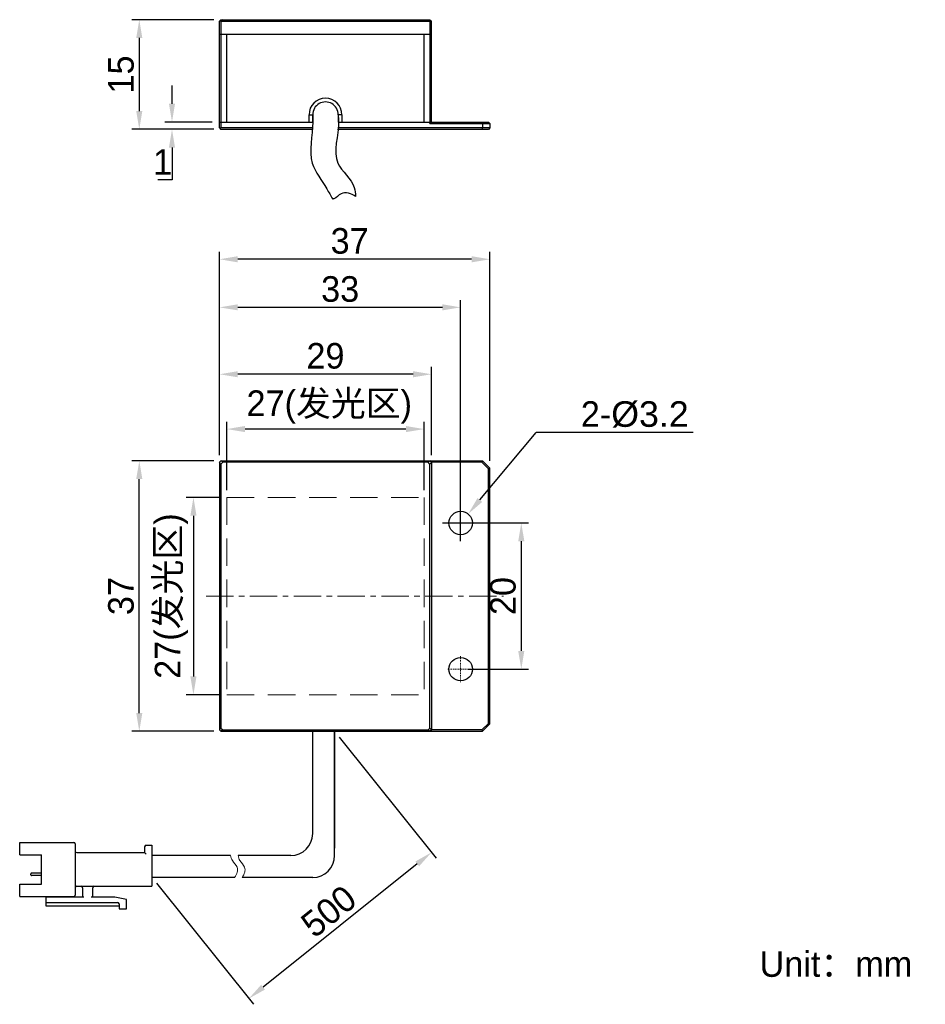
# Model space of a CAD drawing. Header units: inches. Extents: x -1005 to -559, y -6659 to -3673.
import ezdxf

# ---------------------------------------------------------------- set-up
doc = ezdxf.new("R2010")
doc.units = ezdxf.units.IN
doc.header["$LTSCALE"] = 3
doc.header["$MEASUREMENT"] = 0
doc.header["$PDSIZE"] = -5
doc.linetypes.add('CENTERX2', pattern=[4, 2.5, -0.5, 0.5, -0.5])
doc.linetypes.add('DASHED2', pattern=[0.375, 0.25, -0.125])
doc.layers.get('Defpoints').update_dxf_attribs({"lineweight": 18})
for name, color, linetype, lineweight in [('中心线', 1, 'CENTERX2', 20), ('标注', 3, 'Continuous', 25), ('粗实线', 7, 'Continuous', 30), ('细实线', 7, 'Continuous', 15), ('虚线', 6, 'DASHED2', 18)]:
    doc.layers.add(name, color=color, linetype=linetype, lineweight=lineweight)
doc.styles.get("Standard").update_dxf_attribs({"font": '兰亭黑 GBK.TTF'})
doc.dimstyles.new('CST Standard', dxfattribs={"dimtxt": 3.5, "dimasz": 2.5, "dimexe": 1, "dimexo": 1, "dimgap": 0.6, "dimtad": 1, "dimtoh": 1, "dimdsep": 46, "dimtxsty": 'Standard', "dimcen": -2.5, "dimdle": 5, "dimclrd": 9, "dimclre": 9, "dimadec": 1, "dimazin": 2, "dimtfac": 1, "dimtofl": 0, "dimtmove": 0, "dimatfit": 0, "dimfxl": 1, "dimtolj": 1, "dimarcsym": 0})

# ---------------------------------------------------------------- blocks, each defined once
blk = doc.blocks.new('*X0')
at = {"layer": 'Defpoints', "color": 0}
for p in [(-654.68, -3738.27), (-659.25, -3765.27), (-654.68, -3765.27)]:
    blk.add_point(p, dxfattribs=at)
at = {"layer": '标注', "color": 9, "linetype": 'Continuous', "lineweight": -2, "ltscale": 3}
for p, q in [((-655.68, -3738.27), (-660.25, -3738.27)), ((-659.25, -3740.77), (-659.25, -3762.77)), ((-655.68, -3765.27), (-660.25, -3765.27))]:
    blk.add_line(p, q, dxfattribs=at)
at = {"layer": '标注', "color": 9}
for points in [[(-658.83, -3740.77), (-659.67, -3740.77), (-659.25, -3738.27)], [(-659.67, -3762.77), (-658.83, -3762.77), (-659.25, -3765.27)]]:
    blk.add_solid(points, dxfattribs=at)
at = {"layer": '标注', "color": 7, "ltscale": 3, "insert": (-662.26, -3751.77), "char_height": 3.5, "attachment_point": 5, "rotation": 90}
blk.add_mtext('\\A1;27(发光区)', dxfattribs=at)
blk = doc.blocks.new('*X1')
at = {"layer": 'Defpoints', "color": 0}
for p in [(-654.68, -3728.92), (-654.68, -3738.27), (-627.68, -3738.27)]:
    blk.add_point(p, dxfattribs=at)
at = {"layer": '标注', "color": 9, "linetype": 'Continuous', "lineweight": -2, "ltscale": 3}
for p, q in [((-654.68, -3737.27), (-654.68, -3727.92)), ((-627.68, -3737.27), (-627.68, -3727.92)), ((-630.18, -3728.92), (-652.18, -3728.92))]:
    blk.add_line(p, q, dxfattribs=at)
at = {"layer": '标注', "color": 9}
for points in [[(-652.18, -3728.5), (-652.18, -3729.34), (-654.68, -3728.92)], [(-630.18, -3729.34), (-630.18, -3728.5), (-627.68, -3728.92)]]:
    blk.add_solid(points, dxfattribs=at)
at = {"layer": '标注', "color": 7, "ltscale": 3, "insert": (-640.66, -3725.91), "char_height": 3.5, "attachment_point": 5}
blk.add_mtext('\\A1;27(发光区)', dxfattribs=at)
blk = doc.blocks.new('*X2')
at = {"layer": 'Defpoints', "color": 0}
for p in [(-622.68, -3741.77), (-622.68, -3761.77), (-614.38, -3761.77)]:
    blk.add_point(p, dxfattribs=at)
at = {"layer": '标注', "color": 9, "linetype": 'Continuous', "lineweight": -2, "ltscale": 3}
for p, q in [((-621.68, -3741.77), (-613.38, -3741.77)), ((-614.38, -3744.27), (-614.38, -3759.27)), ((-621.68, -3761.77), (-613.38, -3761.77))]:
    blk.add_line(p, q, dxfattribs=at)
at = {"layer": '标注', "color": 9}
for points in [[(-613.96, -3744.27), (-614.8, -3744.27), (-614.38, -3741.77)], [(-614.8, -3759.27), (-613.96, -3759.27), (-614.38, -3761.77)]]:
    blk.add_solid(points, dxfattribs=at)
at = {"layer": '标注', "color": 7, "ltscale": 3, "insert": (-616.88, -3751.77), "char_height": 3.5, "attachment_point": 5, "rotation": 90}
blk.add_mtext('\\A1;20', dxfattribs=at)
blk = doc.blocks.new('*X3')
at = {"layer": 'Defpoints', "color": 0}
for p in [(-655.68, -3705.69), (-655.68, -3733.47), (-618.68, -3734.27)]:
    blk.add_point(p, dxfattribs=at)
at = {"layer": '标注', "color": 9, "linetype": 'Continuous', "lineweight": -2, "ltscale": 3}
for p, q in [((-655.68, -3732.47), (-655.68, -3704.69)), ((-621.18, -3705.69), (-653.18, -3705.69)), ((-618.68, -3733.27), (-618.68, -3704.69))]:
    blk.add_line(p, q, dxfattribs=at)
at = {"layer": '标注', "color": 9}
for points in [[(-653.18, -3705.27), (-653.18, -3706.11), (-655.68, -3705.69)], [(-621.18, -3706.11), (-621.18, -3705.27), (-618.68, -3705.69)]]:
    blk.add_solid(points, dxfattribs=at)
at = {"layer": '标注', "color": 7, "ltscale": 3, "insert": (-637.87, -3703.2), "char_height": 3.5, "attachment_point": 5}
blk.add_mtext('\\A1;37', dxfattribs=at)
blk = doc.blocks.new('*X4')
at = {"layer": 'Defpoints', "color": 0}
for p in [(-655.68, -3712.27), (-655.68, -3733.47), (-622.68, -3741.77)]:
    blk.add_point(p, dxfattribs=at)
at = {"layer": '标注', "color": 9, "linetype": 'Continuous', "lineweight": -2, "ltscale": 3}
for p, q in [((-655.68, -3732.47), (-655.68, -3711.27)), ((-625.18, -3712.27), (-653.18, -3712.27)), ((-622.68, -3740.77), (-622.68, -3711.27))]:
    blk.add_line(p, q, dxfattribs=at)
at = {"layer": '标注', "color": 9}
for points in [[(-653.18, -3711.85), (-653.18, -3712.68), (-655.68, -3712.27)], [(-625.18, -3712.68), (-625.18, -3711.85), (-622.68, -3712.27)]]:
    blk.add_solid(points, dxfattribs=at)
at = {"layer": '标注', "color": 7, "ltscale": 3, "insert": (-639.17, -3709.78), "char_height": 3.5, "attachment_point": 5}
blk.add_mtext('\\A1;33', dxfattribs=at)
blk = doc.blocks.new('*X5')
at = {"layer": 'Defpoints', "color": 0}
for p in [(-655.68, -3721.42), (-655.68, -3733.47), (-626.68, -3733.47)]:
    blk.add_point(p, dxfattribs=at)
at = {"layer": '标注', "color": 9, "linetype": 'Continuous', "lineweight": -2, "ltscale": 3}
for p, q in [((-655.68, -3732.47), (-655.68, -3720.42)), ((-626.68, -3732.47), (-626.68, -3720.42)), ((-629.18, -3721.42), (-653.18, -3721.42))]:
    blk.add_line(p, q, dxfattribs=at)
at = {"layer": '标注', "color": 9}
for points in [[(-653.18, -3721), (-653.18, -3721.84), (-655.68, -3721.42)], [(-629.18, -3721.84), (-629.18, -3721), (-626.68, -3721.42)]]:
    blk.add_solid(points, dxfattribs=at)
at = {"layer": '标注', "color": 7, "ltscale": 3, "insert": (-641.18, -3718.92), "char_height": 3.5, "attachment_point": 5}
blk.add_mtext('\\A1;29', dxfattribs=at)
blk = doc.blocks.new('*X6')
at = {"layer": 'Defpoints', "color": 0}
for p in [(-655.48, -3672.91), (-666.66, -3687.91), (-655.48, -3687.91)]:
    blk.add_point(p, dxfattribs=at)
at = {"layer": '标注', "color": 9, "linetype": 'Continuous', "lineweight": -2, "ltscale": 3}
for p, q in [((-656.48, -3672.91), (-667.66, -3672.91)), ((-666.66, -3675.41), (-666.66, -3685.41)), ((-656.48, -3687.91), (-667.66, -3687.91))]:
    blk.add_line(p, q, dxfattribs=at)
at = {"layer": '标注', "color": 9}
for points in [[(-666.24, -3675.41), (-667.08, -3675.41), (-666.66, -3672.91)], [(-667.08, -3685.41), (-666.24, -3685.41), (-666.66, -3687.91)]]:
    blk.add_solid(points, dxfattribs=at)
at = {"layer": '标注', "color": 7, "ltscale": 3, "insert": (-669.15, -3680.41), "char_height": 3.5, "attachment_point": 5, "rotation": 90}
blk.add_mtext('\\A1;15', dxfattribs=at)
blk = doc.blocks.new('*X7')
at = {"layer": 'Defpoints', "color": 0}
for p in [(-639.93, -3770.27), (-664.93, -3790.27), (-651.67, -3806.84)]:
    blk.add_point(p, dxfattribs=at)
at = {"layer": '标注', "color": 9, "linetype": 'Continuous', "lineweight": -2, "ltscale": 3}
for p, q in [((-639.3, -3771.05), (-626.05, -3787.62)), ((-628.62, -3788.4), (-649.72, -3805.28)), ((-664.3, -3791.05), (-651.05, -3807.62))]:
    blk.add_line(p, q, dxfattribs=at)
at = {"layer": '标注', "color": 9}
for points in [[(-628.36, -3788.73), (-628.88, -3788.08), (-626.67, -3786.84)], [(-649.98, -3804.95), (-649.46, -3805.6), (-651.67, -3806.84)]]:
    blk.add_solid(points, dxfattribs=at)
at = {"layer": '标注', "color": 7, "ltscale": 3, "insert": (-640.73, -3794.9), "char_height": 3.5, "attachment_point": 5, "rotation": 38.6598}
blk.add_mtext('\\A1;500', dxfattribs=at)
blk = doc.blocks.new('*X8')
at = {"layer": 'Defpoints', "color": 0}
for p in [(-621.65, -3740.54), (-623.7, -3743)]:
    blk.add_point(p, dxfattribs=at)
at = {"layer": '标注', "color": 9, "linetype": 'Continuous', "lineweight": -2, "ltscale": 3}
for p in [(-620.05, -3738.62), (-590.84, -3729.41)]:
    blk.add_line(p, (-612.34, -3729.41), dxfattribs=at)
at = {"layer": '标注', "color": 9, "linetype": 'Continuous', "ltscale": 3}
for p, q in [((-622.68, -3744.27), (-622.68, -3739.27)), ((-625.18, -3741.77), (-620.18, -3741.77))]:
    blk.add_line(p, q, dxfattribs=at)
at = {"layer": '标注', "color": 9}
blk.add_solid([(-620.37, -3738.36), (-619.73, -3738.89), (-621.65, -3740.54)], dxfattribs=at)
at = {"layer": '标注', "color": 7, "ltscale": 3, "insert": (-598.85, -3726.93), "char_height": 3.5, "attachment_point": 5}
blk.add_mtext('\\A1;2-{\\A1;\\fArial|b0|i0|c134|p34;%%C3.2}', dxfattribs=at)
blk = doc.blocks.new('*X9')
at = {"layer": 'Defpoints', "color": 0}
for p in [(-662.18, -3686.91), (-655.68, -3686.91), (-655.48, -3687.91)]:
    blk.add_point(p, dxfattribs=at)
at = {"layer": '标注', "color": 9, "linetype": 'Continuous', "lineweight": -2, "ltscale": 3}
for p, q in [((-662.18, -3684.41), (-662.18, -3681.91)), ((-656.68, -3686.91), (-663.18, -3686.91)), ((-656.48, -3687.91), (-663.18, -3687.91)), ((-662.18, -3690.41), (-662.18, -3694.84)), ((-662.18, -3694.84), (-664.14, -3694.84))]:
    blk.add_line(p, q, dxfattribs=at)
at = {"layer": '标注', "color": 9}
for points in [[(-662.6, -3684.41), (-661.77, -3684.41), (-662.18, -3686.91)], [(-661.77, -3690.41), (-662.6, -3690.41), (-662.18, -3687.91)]]:
    blk.add_solid(points, dxfattribs=at)
at = {"layer": '标注', "color": 7, "ltscale": 3, "insert": (-663.46, -3692.38), "char_height": 3.5, "attachment_point": 5}
blk.add_mtext('\\A1;1', dxfattribs=at)
blk = doc.blocks.new('*X10')
at = {"layer": 'Defpoints', "color": 0}
for p in [(-666.66, -3733.27), (-655.48, -3733.27), (-655.48, -3770.27)]:
    blk.add_point(p, dxfattribs=at)
at = {"layer": '标注', "color": 9, "linetype": 'Continuous', "lineweight": -2, "ltscale": 3}
for p, q in [((-656.48, -3733.27), (-667.66, -3733.27)), ((-666.66, -3767.77), (-666.66, -3735.77)), ((-656.48, -3770.27), (-667.66, -3770.27))]:
    blk.add_line(p, q, dxfattribs=at)
at = {"layer": '标注', "color": 9}
for points in [[(-666.24, -3735.77), (-667.08, -3735.77), (-666.66, -3733.27)], [(-667.08, -3767.77), (-666.24, -3767.77), (-666.66, -3770.27)]]:
    blk.add_solid(points, dxfattribs=at)
at = {"layer": '标注', "color": 7, "ltscale": 3, "insert": (-669.15, -3751.77), "char_height": 3.5, "attachment_point": 5, "rotation": 90}
blk.add_mtext('\\A1;37', dxfattribs=at)

msp = doc.modelspace()

# ---------------------------------------------------------------- linework, layer by layer
at = {"layer": '中心线', "color": 0, "ltscale": 0.021333}
for p, q in [((-622.678, -3740.009), (-622.678, -3743.529)), ((-624.438, -3741.769), (-620.918, -3741.769)), ((-622.678, -3760.009), (-622.678, -3763.529)), ((-624.438, -3761.769), (-620.918, -3761.769))]:
    msp.add_line(p, q, dxfattribs=at)
at = {"layer": '中心线', "color": 0, "ltscale": 0.5}
msp.add_line((-657.528, -3751.769), (-616.828, -3751.769), dxfattribs=at)
at = {"layer": '粗实线', "color": 0}
for p, q in [((-655.478, -3672.913), (-655.678, -3673.113)), ((-655.678, -3687.713), (-655.678, -3673.113)), ((-655.478, -3673.135), (-655.678, -3673.135)), ((-655.478, -3672.913), (-626.878, -3672.913)), ((-655.433, -3673.113), (-655.478, -3673.135)), ((-655.478, -3673.135), (-655.478, -3687.713)), ((-655.233, -3672.913), (-655.433, -3673.113)), ((-655.433, -3673.113), (-626.923, -3673.113)), ((-627.123, -3672.913), (-626.923, -3673.113)), ((-626.878, -3673.135), (-626.923, -3673.113)), ((-626.878, -3672.913), (-626.678, -3673.113)), ((-626.678, -3673.135), (-626.878, -3673.135)), ((-626.878, -3673.135), (-626.878, -3686.913)), ((-626.678, -3686.914), (-626.678, -3673.113)), ((-655.678, -3674.913), (-626.678, -3674.913)), ((-654.678, -3686.913), (-654.678, -3674.913)), ((-627.678, -3686.913), (-627.678, -3674.913)), ((-655.678, -3686.913), (-642.928, -3686.913)), ((-643.428, -3686.913), (-643.428, -3685.913)), ((-643.428, -3685.913), (-642.928, -3685.913)), ((-642.928, -3686.913), (-642.928, -3685.913)), ((-642.928, -3686.713), (-642.924, -3686.713)), ((-638.928, -3685.913), (-639.428, -3685.913)), ((-639.428, -3685.913), (-639.428, -3686.913)), ((-639.428, -3686.913), (-618.878, -3686.913)), ((-638.928, -3685.913), (-638.928, -3686.913)), ((-626.877, -3687.113), (-626.877, -3686.913)), ((-626.678, -3686.914), (-626.877, -3687.113)), ((-619.761, -3686.913), (-619.678, -3687.113)), ((-618.678, -3687.113), (-618.878, -3686.913)), ((-655.678, -3687.713), (-655.478, -3687.913)), ((-655.478, -3687.713), (-655.578, -3687.813)), ((-642.977, -3687.713), (-655.478, -3687.713)), ((-642.996, -3687.913), (-655.478, -3687.913)), ((-618.878, -3687.913), (-639.518, -3687.913)), ((-618.678, -3687.713), (-639.493, -3687.713)), ((-626.877, -3687.113), (-618.678, -3687.113)), ((-619.678, -3687.713), (-619.761, -3687.913)), ((-619.678, -3687.113), (-619.678, -3687.713)), ((-618.678, -3687.713), (-618.878, -3687.913)), ((-618.678, -3687.113), (-618.678, -3687.713)), ((-655.678, -3733.469), (-655.478, -3733.269)), ((-655.678, -3733.469), (-655.678, -3770.069)), ((-655.478, -3733.714), (-655.678, -3733.514)), ((-655.478, -3733.269), (-619.678, -3733.269)), ((-655.233, -3733.469), (-655.478, -3733.714)), ((-655.478, -3733.714), (-655.478, -3769.824)), ((-655.233, -3733.469), (-655.433, -3733.269)), ((-627.123, -3733.469), (-655.233, -3733.469)), ((-627.678, -3733.468), (-627.678, -3733.469)), ((-627.123, -3733.469), (-626.923, -3733.269)), ((-626.878, -3733.714), (-627.123, -3733.469)), ((-626.878, -3733.269), (-626.678, -3733.469)), ((-626.878, -3733.714), (-626.678, -3733.514)), ((-626.878, -3769.824), (-626.878, -3733.714)), ((-626.678, -3733.468), (-626.877, -3733.269)), ((-626.678, -3733.468), (-626.678, -3770.07)), ((-619.761, -3733.469), (-626.678, -3733.469)), ((-619.761, -3733.469), (-619.678, -3733.269)), ((-618.878, -3734.352), (-619.761, -3733.469)), ((-618.678, -3734.269), (-619.678, -3733.269)), ((-618.678, -3734.269), (-618.878, -3734.352)), ((-618.878, -3769.186), (-618.878, -3734.352)), ((-618.678, -3769.269), (-618.678, -3734.269)), ((-655.478, -3769.824), (-655.678, -3770.024)), ((-655.478, -3770.269), (-655.678, -3770.069)), ((-655.478, -3769.824), (-655.233, -3770.069)), ((-655.478, -3770.269), (-619.678, -3770.269)), ((-655.233, -3770.069), (-655.433, -3770.269)), ((-655.233, -3770.069), (-627.123, -3770.069)), ((-639.928, -3770.269), (-639.928, -3786.269)), ((-627.678, -3770.069), (-627.678, -3770.07)), ((-627.123, -3770.069), (-626.878, -3769.824)), ((-627.123, -3770.069), (-626.923, -3770.269)), ((-626.878, -3769.824), (-626.678, -3770.024)), ((-626.678, -3770.069), (-626.878, -3770.269)), ((-626.877, -3770.269), (-626.678, -3770.07)), ((-619.761, -3770.069), (-626.678, -3770.069)), ((-619.761, -3770.069), (-618.878, -3769.186)), ((-619.761, -3770.069), (-619.678, -3770.269)), ((-619.678, -3770.269), (-618.678, -3769.269)), ((-618.678, -3769.269), (-618.878, -3769.186)), ((-683.028, -3787.169), (-683.028, -3785.469)), ((-683.028, -3785.469), (-675.628, -3785.469)), ((-675.428, -3785.669), (-675.428, -3792.669)), ((-665.928, -3786.069), (-665.928, -3786.869)), ((-665.728, -3785.869), (-664.928, -3785.869)), ((-664.928, -3785.869), (-664.928, -3791.469)), ((-683.028, -3787.169), (-680.028, -3787.169)), ((-680.028, -3791.169), (-680.028, -3787.169)), ((-675.228, -3786.869), (-665.928, -3786.869)), ((-681.508, -3789.919), (-681.508, -3789.769)), ((-680.028, -3789.669), (-681.408, -3789.669)), ((-680.028, -3790.019), (-681.408, -3790.019)), ((-683.028, -3792.869), (-683.028, -3791.169)), ((-683.028, -3791.169), (-680.028, -3791.169)), ((-675.228, -3791.469), (-664.928, -3791.469)), ((-674.428, -3791.669), (-674.428, -3792.969)), ((-673.028, -3792.969), (-673.028, -3791.669)), ((-683.028, -3792.869), (-675.628, -3792.869)), ((-679.428, -3792.869), (-679.428, -3794.169)), ((-674.228, -3792.969), (-679.428, -3792.969)), ((-678.228, -3792.969), (-678.228, -3792.869)), ((-670.028, -3792.969), (-673.228, -3792.969)), ((-668.428, -3793.269), (-670.028, -3792.969)), ((-668.428, -3794.569), (-668.428, -3793.269)), ((-679.428, -3793.669), (-669.628, -3793.669)), ((-679.428, -3794.169), (-669.428, -3794.169)), ((-669.428, -3793.869), (-669.428, -3794.569)), ((-669.428, -3794.569), (-668.428, -3794.569))]:
    msp.add_line(p, q, dxfattribs=at)
at = {"layer": '粗实线', "color": 0, "ltscale": 3}
for p, q in [((-642.928, -3784.269), (-642.928, -3770.269)), ((-639.928, -3787.269), (-639.928, -3770.269)), ((-654.167, -3787.269), (-664.928, -3787.269)), ((-645.928, -3787.269), (-653.141, -3787.269)), ((-653.62, -3790.269), (-664.928, -3790.269)), ((-642.928, -3790.269), (-652.593, -3790.269))]:
    msp.add_line(p, q, dxfattribs=at)
at = {"layer": '粗实线', "color": 0}
for centre in [(-622.678, -3741.769), (-622.678, -3761.769)]:
    msp.add_circle(centre, 1.6, dxfattribs=at)
for centre, radius, start, end in [((-641.178, -3685.913), 2.25, 0, 180), ((-641.178, -3685.913), 1.75, 0, 180.0012), ((-675.628, -3785.669), 0.2, 0, 90), ((-665.728, -3786.069), 0.2, 90, 180), ((-675.228, -3786.669), 0.2, 180, 270), ((-681.408, -3789.769), 0.1, 90, 180), ((-681.408, -3789.919), 0.1, 180, 270), ((-675.228, -3791.669), 0.2, 90, 180), ((-674.628, -3791.669), 0.2, 0, 90), ((-672.828, -3791.669), 0.2, 90, 180), ((-675.628, -3792.669), 0.2, 270, 360), ((-669.628, -3793.869), 0.2, 360, 90)]:
    msp.add_arc(centre, radius, start, end, dxfattribs=at)
at = {"layer": '粗实线', "color": 0, "ltscale": 3}
for centre, end in [((-645.928, -3784.269), 0), ((-642.928, -3787.269), 360)]:
    msp.add_arc(centre, 3, 270, end, dxfattribs=at)
at = {"layer": '粗实线', "color": 0}
for points, knots in [([(-642.928, -3685.913), (-642.926, -3686.245), (-642.827, -3688.447), (-643.912, -3692.256), (-641.305, -3695.321), (-640.483, -3696.998), (-640.188, -3697.449)], [0, 0, 0, 0, 3070.4731829, 20453.7823809, 32817.4639137, 37794.9325961, 37794.9325961, 37794.9325961, 37794.9325961]), ([(-639.428, -3685.913), (-639.426, -3686.242), (-639.198, -3688.429), (-640.837, -3692.424), (-637.213, -3694.894), (-637.102, -3696.687), (-637.053, -3697.096)], [0, 0, 0, 0, 3140.0260136, 21120.3180899, 33879.6670115, 37808.4684803, 37808.4684803, 37808.4684803, 37808.4684803]), ([(-637.053, -3697.096), (-637.606, -3696.714), (-638.953, -3696.248), (-639.683, -3697.344), (-640.135, -3697.437), (-640.188, -3697.449)], [0, 0, 0, 0, 16804.3704864, 26870.4452794, 28230.936561, 28230.936561, 28230.936561, 28230.936561]), ([(-665.928, -3786.869), (-665.925, -3786.872), (-665.916, -3786.881), (-665.897, -3786.9), (-665.87, -3786.927), (-665.838, -3786.959), (-665.802, -3786.995), (-665.765, -3787.032), (-665.74, -3787.057), (-665.728, -3787.069)], [0, 0, 0, 0, 2484.1851209, 8802.2064019, 17585.8233189, 27945.6120595, 39260.6752323, 51010.0840329, 62676.6432737, 62676.6432737, 62676.6432737, 62676.6432737])]:
    msp.add_open_spline(points, degree=3, knots=knots, dxfattribs=at)
at = {"layer": '细实线', "color": 0, "ltscale": 3}
for points, knots in [([(-654.167, -3787.269), (-654.13, -3787.508), (-653.931, -3788.057), (-652.977, -3789.001), (-653.278, -3789.79), (-653.62, -3790.269)], [0, 0, 0, 0, 6658.0952648, 15686.458739, 28931.7521556, 28931.7521556, 28931.7521556, 28931.7521556]), ([(-653.141, -3787.269), (-653.104, -3787.508), (-652.905, -3788.057), (-651.951, -3789.001), (-652.252, -3789.79), (-652.593, -3790.269)], [0, 0, 0, 0, 6658.767389, 15688.0422623, 28934.6727704, 28934.6727704, 28934.6727704, 28934.6727704])]:
    msp.add_open_spline(points, degree=3, knots=knots, dxfattribs=at)
at = {"layer": '虚线', "color": 0, "ltscale": 5}
for p, q in [((-654.678, -3738.269), (-627.678, -3738.269)), ((-654.678, -3738.269), (-654.678, -3765.269)), ((-627.678, -3738.269), (-627.678, -3765.269)), ((-654.678, -3765.269), (-627.678, -3765.269))]:
    msp.add_line(p, q, dxfattribs=at)

# ---------------------------------------------------------------- texts
at = {"layer": '标注', "color": 0, "ltscale": 3, "insert": (-581.768, -3800.36), "char_height": 3.5, "width": 55.61586, "attachment_point": 1}
msp.add_mtext('{\\C0;Unit：mm}', dxfattribs=at)

# ---------------------------------------------------------------- dimensions: what is measured, and where the dimension line sits
at = {"layer": '标注', "color": 0, "ltscale": 3}
for base, p1, p2, angle, picture, middle in [((-666.66, -3687.913), (-655.478, -3672.913), (-655.478, -3687.913), 270, '*X6', (-669.148, -3680.413)), ((-666.66, -3733.269), (-655.478, -3770.269), (-655.478, -3733.269), 90, '*X10', (-669.148, -3751.769))]:
    dim = msp.add_linear_dim(base=base, p1=p1, p2=p2, angle=angle, dimstyle='CST Standard', override={"dimsah": 1, "dimclrt": 7, "dimtzin": 0}, dxfattribs=at)
    dim.commit()
    dim.dimension.update_dxf_attribs({"geometry": picture, "text_midpoint": middle})
for base, p1, p2, angle, picture, middle in [((-662.182, -3686.913), (-655.478, -3687.913), (-655.678, -3686.913), 90, '*X9', (-663.46, -3694.84)), ((-614.379, -3761.769), (-622.678, -3741.769), (-622.678, -3761.769), 270, '*X2', (-614.379, -3751.769))]:
    dim = msp.add_linear_dim(base=base, p1=p1, p2=p2, angle=angle, dimstyle='CST Standard', override={"dimsah": 1, "dimclrt": 7, "dimtzin": 0}, dxfattribs=at)
    dim.commit()
    dim.dimension.update_dxf_attribs({"geometry": picture, "text_midpoint": middle, "dimtype": 160})
for base, p1, override, picture, middle in [((-655.678, -3705.69), (-618.678, -3734.269), {"dimsah": 1, "dimclrt": 7, "dimtmove": 0, "dimtzin": 0}, '*X3', (-637.875, -3705.69)), ((-655.678, -3712.268), (-622.678, -3741.769), {"dimsah": 1, "dimclrt": 7, "dimtzin": 0}, '*X4', (-639.172, -3712.268))]:
    dim = msp.add_linear_dim(base=base, p1=p1, p2=(-655.678, -3733.469), dimstyle='CST Standard', override=override, dxfattribs=at)
    dim.commit()
    dim.dimension.update_dxf_attribs({"geometry": picture, "text_midpoint": middle, "dimtype": 160})
dim = msp.add_linear_dim(base=(-655.678, -3721.421), p1=(-626.678, -3733.469), p2=(-655.678, -3733.469), dimstyle='CST Standard', override={"dimsah": 1, "dimclrt": 7, "dimtzin": 0}, dxfattribs=at)
dim.commit()
dim.dimension.update_dxf_attribs({"geometry": '*X5', "text_midpoint": (-641.178, -3718.925)})
dim = msp.add_linear_dim(base=(-654.678, -3728.92), p1=(-627.678, -3738.269), p2=(-654.678, -3738.269), text='<>(发光区)', dimstyle='CST Standard', override={"dimtad": 3, "dimsah": 1, "dimclrt": 7, "dimtmove": 0, "dimtzin": 0}, dxfattribs=at)
dim.commit()
dim.dimension.update_dxf_attribs({"geometry": '*X1', "text_midpoint": (-640.659, -3728.92), "dimtype": 160})
dim = msp.add_diameter_dim_2p(p1=(-623.704, -3742.997), p2=(-621.651, -3740.542), text='2-{\\A1;\\fArial|b0|i0|c134|p34;<>}', dimstyle='CST Standard', override={"dimpost": '%%C<>', "dimtxsty": 'Standard', "dimsah": 1, "dimclrt": 7, "dimtzin": 0}, dxfattribs=at)
dim.commit()
dim.dimension.update_dxf_attribs({"geometry": '*X8', "text_midpoint": (-598.849, -3729.414), "dimtype": 163})
for base, p1, p2, angle, text, picture, middle in [((-659.251, -3765.269), (-654.678, -3738.269), (-654.678, -3765.269), 270, '<>(发光区)', '*X0', (-662.26, -3751.769)), ((-651.672, -3806.839), (-639.928, -3770.269), (-664.928, -3790.269), 218.65981, '500', '*X7', (-640.726, -3794.897))]:
    dim = msp.add_linear_dim(base=base, p1=p1, p2=p2, angle=angle, text=text, dimstyle='CST Standard', override={"dimsah": 1, "dimclrt": 7, "dimtzin": 0}, dxfattribs=at)
    dim.commit()
    dim.dimension.update_dxf_attribs({"geometry": picture, "text_midpoint": middle})

doc.saveas('drawing.dxf')
